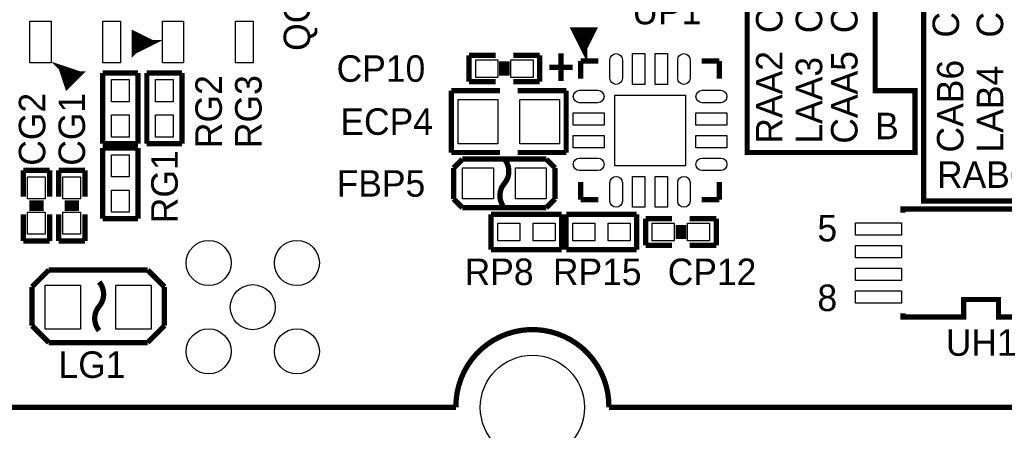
# Model space of a CAD drawing. Extents: x -225 to 585, y -158 to 406.
# Tile 5 of 39: x 14 to 43, y 27 to 39. Entities that reach past the tile are written whole.
import ezdxf

# ---------------------------------------------------------------- set-up
doc = ezdxf.new("R2010")
doc.units = 0
for name, color, linetype in [('BOARD_GEOMETRY_SILKSCREEN_TOP', 1, 'CONTINUOUS'), ('PACKAGE_GEOMETRY_SILKSCREEN_TOP', 4, 'CONTINUOUS'), ('PIN_TOP', 5, 'CONTINUOUS'), ('REF_DES_SILKSCREEN_TOP', 6, 'CONTINUOUS')]:
    doc.layers.add(name, color=color, linetype=linetype)

msp = doc.modelspace()

# ---------------------------------------------------------------- linework, layer by layer
at = {"layer": 'BOARD_GEOMETRY_SILKSCREEN_TOP', "const_width": 0.1524}
for points in [[(35.306, 42.418), (38.862, 42.418), (38.862, 36.703), (40.005, 36.703), (40.005, 34.925), (35.179, 34.925), (35.179, 42.418), (35.306, 42.418)], [(44.196, 42.164), (40.259, 42.164), (40.259, 33.528), (44.831, 33.528), (44.831, 35.052), (44.196, 35.052), (44.196, 42.037)]]:
    msp.add_lwpolyline(points, dxfattribs=at)
at = {"layer": 'PACKAGE_GEOMETRY_SILKSCREEN_TOP'}
for points, const_width in [([(30.48, 37.927026), (30.729936, 38.426898), (30.230064, 38.426898), (30.48, 37.927026), (30.48, 38.327076)], 0.199898), ([(18.050002, 38.083998), (17.549876, 38.333934), (17.549876, 37.834062), (18.050002, 38.083998), (17.549876, 38.083998), (17.549876, 37.834062), (17.800066, 38.083998), (17.549876, 38.333934)], 0.1524), ([(27.178, 37.719), (27.94, 37.719)], 0.1524), ([(27.178, 36.957), (27.178, 37.719)], 0.1524), ([(28.448, 37.719), (29.21, 37.719)], 0.1524), ([(29.21, 37.719), (29.21, 36.957)], 0.1524), ([(29.8196, 36.9824), (29.8196, 37.77615)], 0.1524), ([(15.441422, 37.360606), (15.618206, 36.830254), (15.971774, 37.183822), (15.441422, 37.360606), (15.79499, 37.007038), (15.971774, 37.183822), (15.618206, 37.183822), (15.618206, 36.830254)], 0.1524), ([(28.1178, 37.1348), (28.1178, 37.5412)], 0.1524), ([(28.2702, 37.1348), (28.2702, 37.5412)], 0.1524), ([(30.1625, 37.3761), (29.4894, 37.3761)], 0.1524), ([(30.3911, 37.5539), (30.899608, 37.5539)], 0.1524), ([(30.3911, 37.045646), (30.3911, 37.5539)], 0.1524), ([(33.870646, 37.5539), (34.3789, 37.5539)], 0.1524), ([(34.3789, 37.5539), (34.3789, 37.045646)], 0.1524), ([(16.637, 37.211), (16.637, 35.179)], 0.1524), ([(17.653, 37.211), (16.637, 37.211)], 0.1524), ([(17.653, 35.179), (17.653, 37.211)], 0.1524), ([(17.907, 37.211), (17.907, 35.179)], 0.1524), ([(18.923, 37.211), (17.907, 37.211)], 0.1524), ([(18.923, 35.179), (18.923, 37.211)], 0.1524), ([(27.94, 36.957), (27.178, 36.957)], 0.1524), ([(29.21, 36.957), (28.448, 36.957)], 0.1524), ([(26.67, 34.925), (26.67, 36.703)], 0.1524), ([(26.67, 36.703), (28.067, 36.703)], 0.1524), ([(29.972, 36.703), (28.575, 36.703)], 0.1524), ([(29.972, 34.925), (29.972, 36.703)], 0.1524), ([(16.637, 35.179), (17.653, 35.179)], 0.1524), ([(16.637, 35.052), (16.637, 33.02)], 0.1524), ([(17.653, 35.052), (16.637, 35.052)], 0.1524), ([(17.653, 33.02), (17.653, 35.052)], 0.1524), ([(17.907, 35.179), (18.923, 35.179)], 0.1524), ([(28.067, 34.925), (26.67, 34.925)], 0.1524), ([(28.575, 34.925), (29.972, 34.925)], 0.1524), ([(26.9875, 34.7345), (26.7335, 34.4805)], 0.1524), ([(29.4005, 34.7345), (26.9875, 34.7345)], 0.1524), ([(29.6545, 34.4805), (29.4005, 34.7345)], 0.1524), ([(14.351, 34.417), (15.113, 34.417)], 0.1524), ([(14.351, 33.655), (14.351, 34.417)], 0.1524), ([(15.113, 34.417), (15.113, 33.655)], 0.1524), ([(15.367, 34.417), (16.129, 34.417)], 0.1524), ([(15.367, 33.655), (15.367, 34.417)], 0.1524), ([(16.129, 34.417), (16.129, 33.655)], 0.1524), ([(26.7335, 34.4805), (26.7335, 33.5915)], 0.1524), ([(29.6545, 33.5915), (29.6545, 34.4805)], 0.1524), ([(30.3911, 34.074608), (30.3911, 33.5661)], 0.1524), ([(34.3789, 34.074608), (34.3789, 33.5661)], 0.1524), ([(14.5288, 33.4772), (14.9352, 33.4772)], 0.1524), ([(15.5448, 33.4772), (15.9512, 33.4772)], 0.1524), ([(26.7335, 33.5915), (26.9875, 33.3375)], 0.1524), ([(29.4005, 33.3375), (29.6545, 33.5915)], 0.1524), ([(30.3911, 33.5661), (30.899608, 33.5661)], 0.1524), ([(34.3789, 33.5661), (33.870646, 33.5661)], 0.1524), ([(14.351, 32.385), (14.351, 33.147)], 0.1524), ([(14.5288, 33.3248), (14.9352, 33.3248)], 0.1524), ([(15.113, 33.147), (15.113, 32.385)], 0.1524), ([(15.367, 32.385), (15.367, 33.147)], 0.1524), ([(15.5448, 33.3248), (15.9512, 33.3248)], 0.1524), ([(16.129, 33.147), (16.129, 32.385)], 0.1524), ([(26.9875, 33.3375), (29.4005, 33.3375)], 0.1524), ([(27.813, 33.147), (27.813, 32.131)], 0.1524), ([(29.845, 33.147), (27.813, 33.147)], 0.1524), ([(29.845, 32.131), (29.845, 33.147)], 0.1524), ([(29.972, 33.147), (29.972, 32.131)], 0.1524), ([(32.004, 33.147), (29.972, 33.147)], 0.1524), ([(32.004, 32.131), (32.004, 33.147)], 0.1524), ([(44.16044, 33.20034), (44.16044, 33.2994), (39.65956, 33.2994), (39.65956, 33.20034)], 0.1524), ([(16.637, 33.02), (17.653, 33.02)], 0.1524), ([(32.258, 33.02), (33.02, 33.02)], 0.1524), ([(32.258, 32.258), (32.258, 33.02)], 0.1524), ([(33.1978, 32.8422), (33.1978, 32.4358)], 0.1524), ([(33.3502, 32.8422), (33.3502, 32.4358)], 0.1524), ([(33.528, 33.02), (34.29, 33.02)], 0.1524), ([(34.29, 33.02), (34.29, 32.258)], 0.1524), ([(15.113, 32.385), (14.351, 32.385)], 0.1524), ([(16.129, 32.385), (15.367, 32.385)], 0.1524), ([(33.02, 32.258), (32.258, 32.258)], 0.1524), ([(34.29, 32.258), (33.528, 32.258)], 0.1524), ([(27.813, 32.131), (29.845, 32.131)], 0.1524), ([(29.972, 32.131), (32.004, 32.131)], 0.1524), ([(14.605, 31.0642), (15.0876, 31.5468)], 0.1524), ([(15.0876, 31.5468), (17.9324, 31.5468)], 0.1524), ([(17.9324, 31.5468), (18.415, 31.0642)], 0.1524), ([(14.605, 29.9466), (14.605, 31.0642)], 0.1524), ([(18.415, 31.0642), (18.415, 29.9466)], 0.1524), ([(39.65956, 30.29966), (39.65956, 30.2006), (41.40962, 30.2006), (41.40962, 30.70098), (42.41038, 30.70098), (42.41038, 30.2006), (44.16044, 30.2006)], 0.1524), ([(15.0876, 29.464), (14.605, 29.9466)], 0.1524), ([(18.415, 29.9466), (17.9324, 29.464)], 0.1524), ([(15.113, 29.464), (15.0876, 29.464)], 0.1524), ([(17.9324, 29.464), (15.113, 29.464)], 0.1524)]:
    msp.add_lwpolyline(points, dxfattribs=dict(at, const_width=const_width))
at = {"layer": 'PACKAGE_GEOMETRY_SILKSCREEN_TOP', "const_width": 0.1524}
for points in [[(28.194, 34.7345, -0.366409), (28.194, 34.035746)], [(28.194, 34.035746), (28.194, 34.036, 0.366409), (28.194, 33.337246)], [(16.5354, 30.505654), (16.5354, 30.5054, 0.366409), (16.5354, 31.204154)], [(16.5354, 29.8069, -0.366105), (16.5354, 30.505654)], [(6.000242, 27.599894), (26.800302, 27.599894, -1.016764), (31.20009, 27.599894)], [(31.20009, 27.599894), (45.900086, 27.599894, -1), (50.10023, 27.599894)]]:
    msp.add_lwpolyline(points, format="xyb", dxfattribs=at)
at = {"layer": 'PIN_TOP'}
for points in [[(15.154656, 37.5031), (14.545056, 37.5031), (14.545056, 38.6969), (15.154656, 38.6969)], [(17.15389, 37.5031), (16.64589, 37.5031), (16.64589, 38.6969), (17.15389, 38.6969)], [(18.964656, 37.5031), (18.355056, 37.5031), (18.355056, 38.6969), (18.964656, 38.6969)], [(20.96389, 37.5031), (20.45589, 37.5031), (20.45589, 38.6969), (20.96389, 38.6969)], [(31.882334, 36.8808), (31.882334, 37.7698), (32.237934, 37.7698), (32.237934, 36.8808)], [(32.53232, 36.8808), (32.53232, 37.7698), (32.88792, 37.7698), (32.88792, 36.8808)], [(28.0035, 37.592), (28.0035, 37.084), (27.3685, 37.084), (27.3685, 37.592)], [(29.0195, 37.592), (29.0195, 37.084), (28.3845, 37.084), (28.3845, 37.592)], [(16.891, 37.0205), (17.399, 37.0205), (17.399, 36.3855), (16.891, 36.3855)], [(18.669, 36.3855), (18.161, 36.3855), (18.161, 37.0205), (18.669, 37.0205)], [(31.369, 34.544), (31.369, 36.576), (33.401, 36.576), (33.401, 34.544)], [(28.0035, 36.449), (28.0035, 35.179), (26.8605, 35.179), (26.8605, 36.449)], [(29.7815, 36.449), (29.7815, 35.179), (28.6385, 35.179), (28.6385, 36.449)], [(16.891, 36.0045), (17.399, 36.0045), (17.399, 35.3695), (16.891, 35.3695)], [(18.669, 35.3695), (18.161, 35.3695), (18.161, 36.0045), (18.669, 36.0045)], [(30.1752, 35.70732), (30.1752, 36.06292), (31.0642, 36.06292), (31.0642, 35.70732)], [(33.7058, 35.70732), (33.7058, 36.06292), (34.5948, 36.06292), (34.5948, 35.70732)], [(30.1752, 35.057334), (30.1752, 35.412934), (31.0642, 35.412934), (31.0642, 35.057334)], [(33.7058, 35.057334), (33.7058, 35.412934), (34.5948, 35.412934), (34.5948, 35.057334)], [(17.399, 34.2265), (16.891, 34.2265), (16.891, 34.8615), (17.399, 34.8615)], [(27.8765, 34.4805), (27.8765, 33.5915), (26.9875, 33.5915), (26.9875, 34.4805)], [(29.4005, 34.4805), (29.4005, 33.5915), (28.5115, 33.5915), (28.5115, 34.4805)], [(14.986, 33.5915), (14.478, 33.5915), (14.478, 34.2265), (14.986, 34.2265)], [(16.002, 33.5915), (15.494, 33.5915), (15.494, 34.2265), (16.002, 34.2265)], [(31.882334, 33.3502), (31.882334, 34.2392), (32.237934, 34.2392), (32.237934, 33.3502)], [(32.53232, 33.3502), (32.53232, 34.2392), (32.88792, 34.2392), (32.88792, 33.3502)], [(17.399, 33.2105), (16.891, 33.2105), (16.891, 33.8455), (17.399, 33.8455)], [(14.986, 32.5755), (14.478, 32.5755), (14.478, 33.2105), (14.986, 33.2105)], [(16.002, 32.5755), (15.494, 32.5755), (15.494, 33.2105), (16.002, 33.2105)], [(28.6385, 32.893), (28.6385, 32.385), (28.0035, 32.385), (28.0035, 32.893)], [(29.6545, 32.893), (29.6545, 32.385), (29.0195, 32.385), (29.0195, 32.893)], [(30.7975, 32.893), (30.7975, 32.385), (30.1625, 32.385), (30.1625, 32.893)], [(31.8135, 32.893), (31.8135, 32.385), (31.1785, 32.385), (31.1785, 32.893)], [(32.4485, 32.385), (32.4485, 32.893), (33.0835, 32.893), (33.0835, 32.385)], [(33.4645, 32.385), (33.4645, 32.893), (34.0995, 32.893), (34.0995, 32.385)], [(39.62146, 32.54756), (38.30066, 32.54756), (38.30066, 32.90316), (39.62146, 32.90316)], [(39.62146, 31.89732), (38.30066, 31.89732), (38.30066, 32.25292), (39.62146, 32.25292)], [(39.62146, 31.24708), (38.30066, 31.24708), (38.30066, 31.60268), (39.62146, 31.60268)], [(16.002, 31.115), (16.002, 29.845), (14.986, 29.845), (14.986, 31.115)], [(18.034, 31.115), (18.034, 29.845), (17.018, 29.845), (17.018, 31.115)], [(39.62146, 30.59684), (38.30066, 30.59684), (38.30066, 30.95244), (39.62146, 30.95244)]]:
    msp.add_lwpolyline(points, close=True, dxfattribs=at)
for points in [[(31.587948, 37.592), (31.587948, 37.0586, -1), (31.232348, 37.0586), (31.232348, 37.592, -1)], [(33.537906, 37.592), (33.537906, 37.0586, -1), (33.182306, 37.0586), (33.182306, 37.592, -1)], [(30.8864, 36.357306), (30.353, 36.357306, -1), (30.353, 36.712906), (30.8864, 36.712906, -1)], [(34.417, 36.357306), (33.8836, 36.357306, -1), (33.8836, 36.712906), (34.417, 36.712906, -1)], [(30.8864, 34.407348), (30.353, 34.407348, -1), (30.353, 34.762948), (30.8864, 34.762948, -1)], [(34.417, 34.407348), (33.8836, 34.407348, -1), (33.8836, 34.762948), (34.417, 34.762948, -1)], [(31.587948, 34.0614), (31.587948, 33.528, -1), (31.232348, 33.528), (31.232348, 34.0614, -1)], [(33.537906, 34.0614), (33.537906, 33.528, -1), (33.182306, 33.528), (33.182306, 34.0614, -1)]]:
    msp.add_lwpolyline(points, format="xyb", close=True, dxfattribs=at)
for centre, radius in [((19.685, 31.75), 0.6477), ((22.224746, 31.75), 0.6477), ((20.955, 30.48), 0.6477), ((19.685, 29.21), 0.6477), ((22.224746, 29.21), 0.6477), ((29.000196, 27.599894), 1.4986)]:
    msp.add_circle(centre, radius, dxfattribs=at)

# ---------------------------------------------------------------- texts
at = {"layer": 'BOARD_GEOMETRY_SILKSCREEN_TOP', "width": 1.000333}
msp.add_text('B', height=0.762, dxfattribs=at).set_placement((38.862, 35.306))
at = {"layer": 'PACKAGE_GEOMETRY_SILKSCREEN_TOP', "width": 1.000333}
for s, p in [('5', (37.20084, 32.36976)), ('8', (37.20084, 30.36824))]:
    msp.add_text(s, height=0.762, dxfattribs=at).set_placement(p)
at = {"layer": 'REF_DES_SILKSCREEN_TOP', "width": 1.000333}
for s, p in [('CAA21', (36.195, 38.354)), ('CAA16', (37.338, 38.353492)), ('CAA19', (38.354, 38.354)), ('CAB18', (41.275, 38.227)), ('CAB20', (42.545, 38.227)), ('QG5', (22.606, 37.846)), ('RAA2', (36.195, 35.178492)), ('LAA3', (37.338, 35.178492)), ('CAA5', (38.354, 35.178492)), ('CAB6', (41.402, 34.925)), ('LAB4', (42.545, 34.925)), ('RG2', (20.066, 35.052)), ('RG3', (21.209, 35.052)), ('CG2', (14.986, 34.544)), ('CG1', (16.129, 34.544)), ('RG1', (18.796, 32.893))]:
    msp.add_text(s, height=0.762, rotation=90, dxfattribs=at).set_placement(p)
for s, p in [('UP1', (31.877, 38.608)), ('CP10', (23.367746, 36.957)), ('ECP4', (23.475696, 35.433)), ('RAB6', (40.64, 33.909)), ('FBP5', (23.367746, 33.655)), ('RP8', (27.051, 31.115)), ('RP15', (29.591, 31.115)), ('CP12', (32.893, 31.115)), ('UH1', (40.894, 29.083)), ('LG1', (15.367, 28.448))]:
    msp.add_text(s, height=0.762, dxfattribs=at).set_placement(p)

doc.saveas('drawing.dxf')
